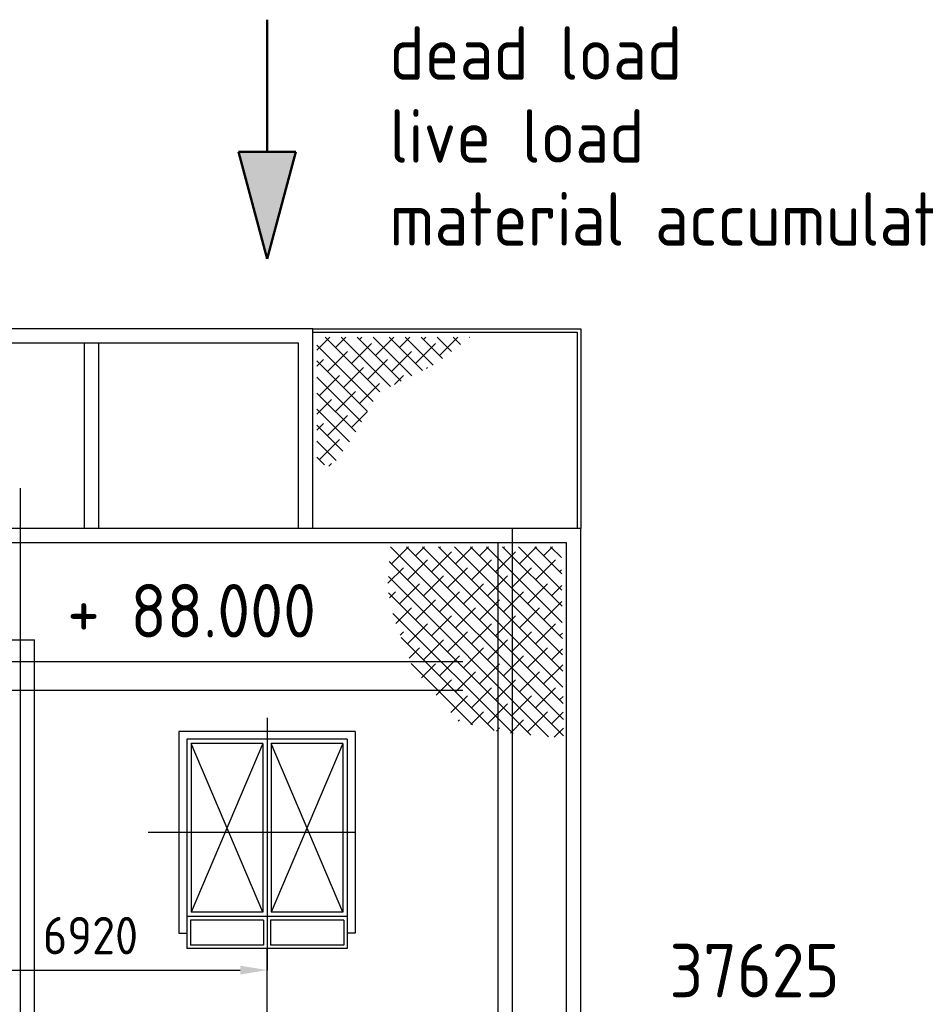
# Model space of a CAD drawing. Header units: millimetres. Extents: x -34725 to 178350, y -13707 to 126150.
# Tile 209 of 256: x 46129 to 58827, y 8854 to 22655. Entities that reach past the tile are written whole.
import ezdxf
from ezdxf.enums import TextEntityAlignment as Align

# ---------------------------------------------------------------- set-up
doc = ezdxf.new("R2010")
doc.units = ezdxf.units.MM
doc.layers.get('Defpoints').update_dxf_attribs({"linetype": 'CONTINUOUS'})
for name, color, linetype, lineweight in [('AM_0', 7, 'CONTINUOUS', 50), ('AM_4', 3, 'CONTINUOUS', 25), ('AM_5', 3, 'CONTINUOUS', 25)]:
    doc.layers.add(name, color=color, linetype=linetype, lineweight=lineweight)
doc.styles.get("Standard").update_dxf_attribs({"font": 'isocp.shx'})
doc.dimstyles.new('AM_ISO', dxfattribs={"dimtxt": 3.5, "dimasz": 2.5, "dimexe": 2, "dimexo": 1, "dimgap": 0.6, "dimtad": 1, "dimdsep": 46, "dimtxsty": 'Standard', "dimcen": 0, "dimclrd": 256, "dimclre": 256, "dimclrt": 2, "dimadec": 0, "dimazin": 2, "dimtp": 0.1, "dimtm": 0.1, "dimtfac": 0.71, "dimtmove": 0, "dimatfit": 3, "dimfxl": 1, "dimtfill": 1, "dimtfillclr": 256, "dimlwd": -1, "dimlwe": -1, "dimarcsym": 0})

# ---------------------------------------------------------------- blocks, each defined once
blk = doc.blocks.new('Gebäude_2')
at = {"layer": 'AM_4'}
for p, q in [((7560, 11850), (-640, 11850)), ((7560, 9050), (7560, 11850)), ((7560, 11850), (11320, 11850)), ((7560, 11800), (11270, 11800)), ((7620, 11551), (7799, 11731)), ((7735, 11731), (8502, 10964)), ((7880, 11587), (8024, 11731)), ((7960, 11731), (8651, 11039)), ((8184, 11731), (8801, 11114)), ((8216, 11699), (8248, 11731)), ((8409, 11731), (8951, 11189)), ((8441, 11474), (8697, 11731)), ((8633, 11731), (9100, 11264)), ((8778, 11587), (8922, 11731)), ((8858, 11731), (9250, 11339)), ((9082, 11731), (9380, 11433)), ((9114, 11699), (9146, 11731)), ((9307, 11731), (9506, 11532)), ((9339, 11474), (9595, 11731)), ((9531, 11731), (9631, 11631)), ((9756, 11731), (9757, 11730)), ((11270, 11800), (11270, 9050)), ((11320, 11850), (11320, 9050)), ((7360, 11650), (-440, 11650)), ((4360, 9050), (4360, 11650)), ((4560, 9050), (4560, 11650)), ((7360, 9050), (7360, 11650)), ((7620, 11622), (8410, 10832)), ((8104, 11362), (8385, 11643)), ((9002, 11362), (9283, 11643)), ((7767, 11250), (8048, 11531)), ((8665, 11250), (8946, 11531)), ((7620, 11327), (7711, 11418)), ((7620, 11398), (8328, 10689)), ((8329, 11138), (8609, 11418)), ((7655, 10913), (7936, 11194)), ((7992, 11025), (8272, 11306)), ((8707, 11067), (8834, 11194)), ((9156, 11292), (9170, 11306)), ((7620, 11173), (8246, 10547)), ((8216, 10801), (8497, 11082)), ((7620, 10949), (8164, 10404)), ((7880, 10689), (8160, 10969)), ((7620, 10653), (7823, 10857)), ((7620, 10724), (8077, 10267)), ((7767, 10352), (8048, 10632)), ((8104, 10464), (8326, 10686)), ((7620, 10429), (7711, 10520)), ((7620, 10500), (7984, 10135)), ((7620, 10275), (7891, 10004)), ((7655, 10015), (7936, 10296)), ((7620, 10051), (7727, 9943)), ((7787, 9922), (7823, 9959)), ((3460, 9614), (3460, -4127)), ((11320, 9050), (-4400, 9050)), ((10360, -2615), (10360, 9050)), ((11320, -3604), (11320, 9050)), ((11120, 8850), (-4200, 8850)), ((10160, -2415), (10160, 8850)), ((11120, -3404), (11120, 8850)), ((8652, 8793), (11075, 6371)), ((8665, 8556), (8903, 8793)), ((8877, 8793), (11072, 6598)), ((9002, 8668), (9127, 8793)), ((9101, 8793), (11070, 6825)), ((9227, 8444), (9507, 8724)), ((9326, 8793), (11067, 7052)), ((9339, 8780), (9352, 8793)), ((9550, 8793), (11065, 7279)), ((9563, 8556), (9801, 8793)), ((9775, 8793), (11062, 7506)), ((9900, 8668), (10025, 8793)), ((9999, 8793), (11059, 7733)), ((10125, 8444), (10405, 8724)), ((10224, 8793), (11057, 7960)), ((10237, 8780), (10250, 8793)), ((10448, 8793), (11054, 8188)), ((10461, 8556), (10699, 8793)), ((10673, 8793), (11052, 8415)), ((10798, 8668), (10923, 8793)), ((10897, 8793), (11049, 8642)), ((8632, 8589), (11078, 6144)), ((8890, 8331), (9170, 8612)), ((9788, 8331), (10068, 8612)), ((10686, 8331), (10967, 8612)), ((8616, 8282), (8834, 8500)), ((9451, 8219), (9732, 8500)), ((10349, 8219), (10630, 8500)), ((11023, 8444), (11051, 8472)), ((8621, 8375), (10865, 6132)), ((9114, 8107), (9395, 8387)), ((10012, 8107), (10293, 8387)), ((8623, 8149), (10617, 6155)), ((8638, 8080), (8721, 8163)), ((8778, 7995), (9058, 8275)), ((9339, 7882), (9619, 8163)), ((9676, 7995), (9956, 8275)), ((10237, 7882), (10517, 8163)), ((10574, 7995), (10854, 8275)), ((10910, 8107), (11053, 8250)), ((9002, 7770), (9283, 8051)), ((9900, 7770), (10181, 8051)), ((10798, 7770), (11056, 8028)), ((8727, 7720), (8946, 7938)), ((9563, 7658), (9844, 7938)), ((10461, 7658), (10742, 7938)), ((8686, 7861), (10369, 6178)), ((9227, 7546), (9507, 7826)), ((10125, 7546), (10405, 7826)), ((8789, 7557), (8834, 7602)), ((8890, 7433), (9170, 7714)), ((9451, 7321), (9732, 7602)), ((9788, 7433), (10068, 7714)), ((10349, 7321), (10630, 7602)), ((10686, 7433), (10967, 7714)), ((3260, 7490), (3660, 7490)), ((3660, -3404), (3660, 7490)), ((8802, 7521), (10103, 6220)), ((9114, 7209), (9395, 7489)), ((10012, 7209), (10293, 7489)), ((11023, 7546), (11061, 7584)), ((8912, 7231), (9058, 7377)), ((9676, 7097), (9956, 7377)), ((10574, 7097), (10854, 7377)), ((10910, 7209), (11064, 7362)), ((9665, 7179), (-2745, 7179)), ((9339, 6984), (9619, 7265)), ((10237, 6984), (10517, 7265)), ((8939, 7160), (9802, 6297)), ((9086, 6956), (9283, 7153)), ((9563, 6760), (9844, 7040)), ((9900, 6872), (10181, 7153)), ((10461, 6760), (10742, 7040)), ((10798, 6872), (11066, 7140)), ((9293, 6713), (9507, 6928)), ((10125, 6648), (10405, 6928)), ((9665, 6779), (-2745, 6779)), ((9788, 6535), (10068, 6816)), ((10686, 6535), (10967, 6816)), ((9499, 6471), (9732, 6704)), ((10349, 6423), (10630, 6704)), ((11023, 6648), (11071, 6696)), ((10012, 6311), (10293, 6591)), ((6920, 6396), (6920, 2861)), ((9602, 6350), (9619, 6367)), ((9780, 6302), (9956, 6479)), ((10332, 6182), (10517, 6367)), ((10574, 6198), (10854, 6479)), ((10910, 6311), (11074, 6474)), ((10137, 6211), (10181, 6255)), ((10948, 6124), (11076, 6252)), ((8155, 6206), (5685, 6206)), ((5685, 6206), (5685, 3376)), ((8045, 6096), (5795, 6096)), ((5795, 6096), (5795, 3161)), ((6920, 6096), (6920, 3611)), ((8045, 6096), (8045, 3161)), ((8155, 6206), (8155, 3376)), ((5855, 6036), (5855, 3671)), ((6860, 6036), (5855, 3671)), ((6860, 3671), (5855, 6036)), ((6860, 6036), (5855, 6036)), ((6860, 6036), (6860, 3671)), ((7985, 6036), (6980, 6036)), ((7985, 6036), (6980, 3671)), ((7985, 3671), (6980, 6036)), ((6980, 6036), (6980, 3671)), ((7985, 6036), (7985, 3671)), ((8145, 4791), (5252, 4791)), ((8045, 3611), (5795, 3611)), ((6860, 3671), (5855, 3671)), ((7985, 3671), (6980, 3671)), ((5845, 3561), (5845, 3211)), ((6870, 3561), (5845, 3561)), ((6870, 3561), (6870, 3211)), ((7995, 3561), (6970, 3561)), ((6970, 3561), (6970, 3211)), ((7995, 3561), (7995, 3211)), ((5685, 3376), (5795, 3376)), ((8155, 3376), (8045, 3376)), ((6870, 3211), (5845, 3211)), ((7995, 3211), (6970, 3211)), ((8045, 3161), (5795, 3161))]:
    blk.add_line(p, q, dxfattribs=at)
blk = doc.blocks.new('*D66')
at = {"layer": 'AM_5', "transparency": 16777216}
for p, q in [((42677, 5358), (42677, 9634)), ((49597, 4508), (49597, 9634)), ((43052, 9334), (49222, 9334))]:
    blk.add_line(p, q, dxfattribs=at)
for points in [[(43052, 9396), (43052, 9271), (42677, 9334)], [(49222, 9396), (49222, 9271), (49597, 9334)]]:
    blk.add_solid(points, dxfattribs=at)
at = {"layer": 'Defpoints', "color": 0, "transparency": 16777216}
for p in [(49597, 9334), (42677, 5208), (49597, 4358)]:
    blk.add_point(p, dxfattribs=at)
at = {"layer": 'AM_5', "color": 2, "transparency": 16777216, "insert": (47122, 9817), "char_height": 525, "attachment_point": 5, "bg_fill": 3, "box_fill_scale": 1.1, "bg_fill_color": 256, "bg_fill_true_color": 13158600, "bg_fill_transparency": 0}
blk.add_mtext('6920', dxfattribs=at)

msp = doc.modelspace()

# ---------------------------------------------------------------- linework, layer by layer
at = {"layer": 'AM_0'}
for p, q in [((49596.896, 22655), (49596.896, 20803.263)), ((49596.896, 19303.263), (49194.972, 20803.263)), ((49194.972, 20803.263), (49998.82, 20803.263)), ((49998.82, 20803.263), (49596.896, 19303.263))]:
    msp.add_line(p, q, dxfattribs=at)
msp.add_solid([(49596.896, 19303.263), (49194.972, 20803.263), (49998.82, 20803.263)], dxfattribs=at)

# ---------------------------------------------------------------- block references
at = {"layer": 'AM_4'}
msp.add_blockref('Gebäude_2', (42676.896, 6473.188), dxfattribs=at)

# ---------------------------------------------------------------- texts
at = {"layer": 'AM_0'}
for s, p in [('dead load', (51312.426, 21812.095)), ('live load', (51312.426, 20649.509)), ('material accumulated', (51312.426, 19486.923)), ('37625', (55239.955, 8951.337))]:
    msp.add_text(s, height=750, dxfattribs=at).set_placement(p)
msp.add_text('+ 88.000', height=750, dxfattribs=at).set_placement((46795.298, 13770.519), align=Align.BOTTOM_LEFT)

# ---------------------------------------------------------------- next in the draw order: dimensions: what is measured, and where the dimension line sits
at = {"layer": 'AM_5'}
dim = msp.add_linear_dim(base=(49596.896, 9333.725), p1=(42676.896, 5208.188), p2=(49596.896, 4358.188), dimstyle='AM_ISO', override={"dimscale": 150, "dimtmove": 2}, dxfattribs=at)
dim.commit()
dim.dimension.update_dxf_attribs({"geometry": '*D66', "text_midpoint": (47122.13, 9817.383), "dimtype": 160})

doc.saveas('drawing.dxf')
